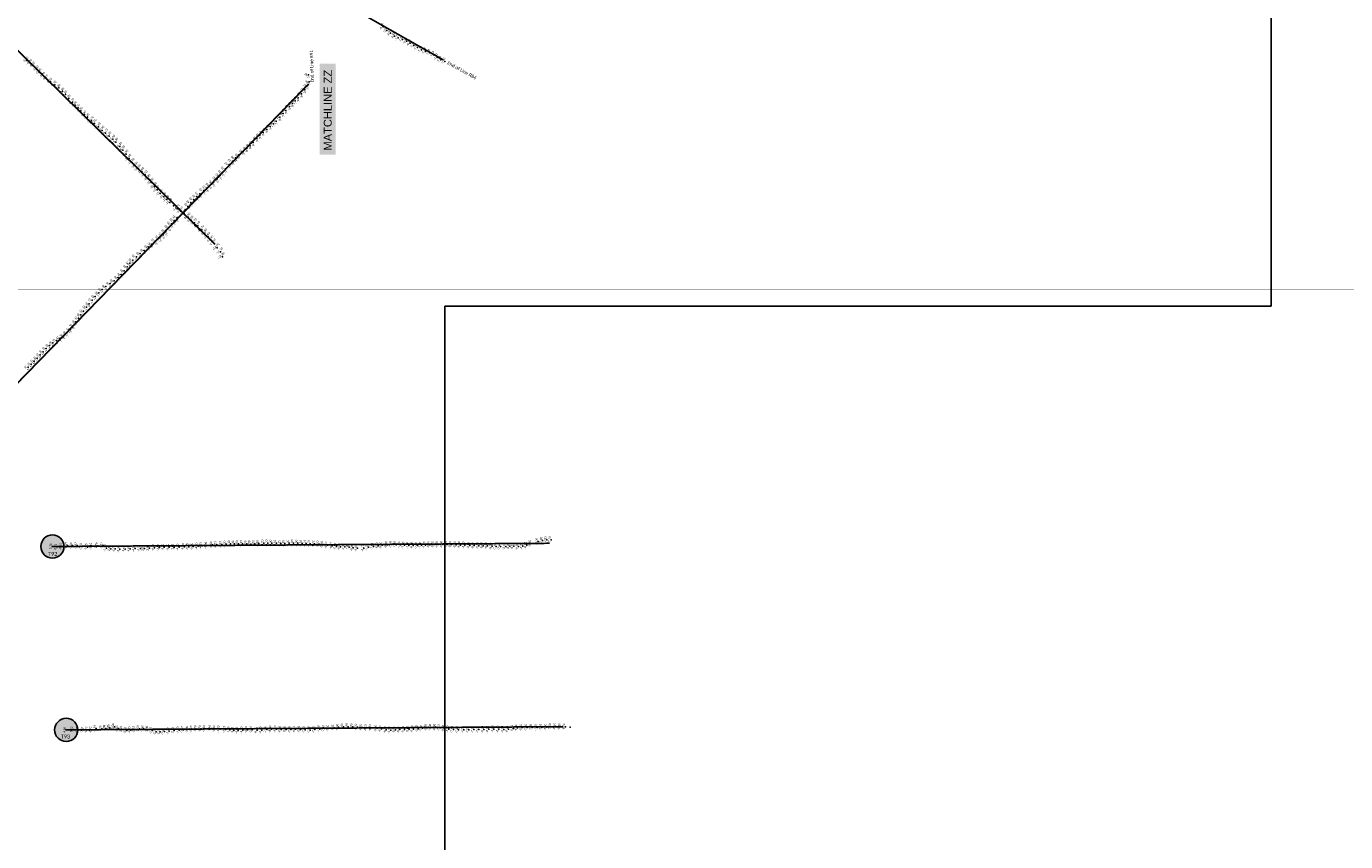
# Model space of a CAD drawing. Header units: feet. Extents: x 850675 to 1077306, y 463961 to 606658.
# Tile 16 of 77: x 936469 to 944450, y 505165 to 510092. Entities that reach past the tile are written whole.
import ezdxf
from ezdxf.enums import TextEntityAlignment as Align

# ---------------------------------------------------------------- set-up
doc = ezdxf.new("R2010")
doc.units = ezdxf.units.FT
doc.header["$MEASUREMENT"] = 0
doc.header["$XCLIPFRAME"] = 0
doc.header["$PDSIZE"] = 100
doc.linetypes.add('DASHED', pattern=[0.75, 0.5, -0.25])
for name, color, linetype in [('Circle', 253, 'Continuous'), ('ELEV8', 7, 'Continuous'), ('MATCHLINE', 7, 'DASHED'), ('Plan', 150, 'Continuous'), ('POINTS8', 7, 'Continuous'), ('Text', 255, 'Continuous')]:
    doc.layers.add(name, color=color, linetype=linetype)
doc.layers.add('MrSID', color=251, linetype='Continuous', transparency=0.2)
doc.styles.add('Legend', font='calibri.ttf')
doc.styles.add('MM-STANDARD', font='txt', dxfattribs={"height": 1})
doc.styles.get("Standard").update_dxf_attribs({"font": 'simplex.shx'})
picture_1 = doc.add_image_def('image1.sid', size_in_pixel=(6320, 6967))
picture_2 = doc.add_image_def('image11.jpg', size_in_pixel=(1570, 944))

# ---------------------------------------------------------------- blocks, each defined once
blk = doc.blocks.new('circle-block')
at = {"layer": 'Circle'}
h = blk.add_hatch(color=256, dxfattribs=at)
h.dxf.hatch_style = 1
edge = h.paths.add_edge_path()
edge.add_arc((945749.99, 597641.21), 70, 0, 360)
blk.add_circle((945749.99, 597641.21), 70, dxfattribs=at)

msp = doc.modelspace()

# ---------------------------------------------------------------- linework, layer by layer
at = {"layer": 'MATCHLINE', "color": 1, "const_width": 1, "flags": 128}
for points in [[(938300.1898, 512557.914), (938300.1898, 508402.1039)], [(963828.314, 508502.1039), (899094.3378, 508502.1039)]]:
    msp.add_lwpolyline(points, dxfattribs=at)
at = {"layer": 'Plan', "const_width": 10}
for points in [[(936164.27, 511489.16), (938991.5787, 509889.837)], [(935180.87, 511160.47), (937611, 508774.41)], [(936007.81, 507517.7), (938176.98, 509745.16)], [(936626.87, 506948.59), (939633.8736, 506968.0004)], [(936710.18, 505840.22), (939717.1836, 505859.6304)]]:
    msp.add_lwpolyline(points, dxfattribs=at)
at = {"layer": 'POINTS8', "color": 250, "linetype": 'Continuous', "lineweight": 0, "transparency": 33554687}
for p in [(938627.47, 510089.52, -5.8), (938648.96, 510068.61, -5.9), (938672.3985, 510050.6145, -6.5336), (938696.0385, 510034.0509, -6.8086), (938719.0722, 510023.6368, -7.7499), (938743.96, 510013.34, -7.2), (938767.95, 510002.36, -6.4), (938790.73, 509990.47, -6.2), (938812.8, 509976.97, -7.2), (938834.85, 509964.01, -7.9), (936472.49, 509885.87, -6.6), (938858.81, 509951.27, -7.7), (938883.2139, 509941.6265, -7.4871), (938909.75, 509933.16, -7.9), (938933.02, 509921.27, -7.2), (938954.85, 509905.14, -7.2), (938975.8, 509890.74, -7.5), (939001.61, 509880.23, -7.6), (936492.46, 509871.12, -6.4), (936510.69, 509855.44, -6.3), (936532.92, 509832.78, -6), (936549.6, 509814.81, -5.9), (938176.79, 509800.69, -7.8), (936572.24, 509793.37, -5.8), (936590.36, 509777.16, -5.7), (936614.89, 509757.52, -5.7), (936640.93, 509739.4, -5.7), (936666.17, 509720.55, -5.9), (938170.8, 509733.05, -7.6), (938180.24, 509757.69, -7.8), (936688.75, 509698.43, -6), (936705.78, 509680.2, -6.3), (936726.11, 509656.86, -7.3), (938095.2, 509642.88, -7.8), (938113.07, 509659.96, -8.2), (938133.98, 509684.09, -8.3), (938153.05, 509709.27, -8.3), (936747.83, 509633.7, -8.2), (936764.51, 509616.31, -8.4), (936782.21, 509600.1, -8.2), (936799.46, 509581.85, -8.3), (938023.22, 509566.76, -7.8), (938039.55, 509585.01, -8.1), (938060.59, 509608.6, -8.4), (938078.23, 509625.57, -8.3), (936821.53, 509559.02, -8.9), (936840.01, 509542.95, -9.3), (936863.54, 509521.99, -10.2), (936881.39, 509505.79, -10.6), (936905.04, 509485.03, -11.6), (937944.74, 509488.14, -8.1), (937963.49, 509504.08, -7.5), (937981.36, 509520.58, -7.6), (938002.85, 509543.08, -8.1), (936927.83, 509464.22, -13.4), (936947.87, 509447.12, -14.2), (936969.42, 509429.46, -15.2), (936992.88, 509409.95, -15.6), (937864.34, 509415.74, -8.7), (937882.48, 509434.38, -8.7), (937901.38, 509451.4, -8.7), (937923.77, 509469.53, -8.4), (937011.05, 509392.86, -15.9), (937034.34, 509366.6, -16.1), (937052.58, 509345.09, -16.3), (937781.57, 509337.28, -8.4), (937802.84, 509353.9, -8), (937822.46, 509371.55, -9.1), (937841.84, 509390.25, -8.9), (937072.32, 509319.59, -16.5), (937090.5, 509293.7, -16.4), (937109.82, 509269.43, -16.4), (937129.87, 509248.2, -16.6), (937696.35, 509258.58, -13.4), (937715.28, 509278.51, -12.1), (937734.75, 509297.3, -10.8), (937754.6, 509315.2, -8.9), (937148, 509231.78, -16.6), (937167.3, 509214.97, -16.4), (937188.44, 509194.37, -16.1), (937207.06, 509172.91, -15.8), (937623.67, 509171.22, -15.3), (937640.77, 509190.32, -14.8), (937656.88, 509210.87, -14.3), (937673.99, 509231.79, -14.1), (937224.71, 509149.7, -16), (937244.27, 509123.71, -15.6), (937259.48, 509103.98, -15.4), (937279.5, 509082.64, -15.4), (937543.07, 509101.23, -14.4), (937562.27, 509116.96, -14.2), (937581.66, 509132.82, -14.4), (937600.74, 509148.55, -14.8), (937300.75, 509062.58, -15.6), (937318.55, 509045.56, -15.4), (937337.55, 509027.35, -15.1), (937359.38, 509008.05, -14.8), (937445.84, 509003.44, -14.4), (937465.13, 509028.02, -14.4), (937482.24, 509046.24, -14.4), (937500.65, 509063.38, -14.4), (937518.41, 509080.04, -14.4), (937380.99, 508937.31, -15.3), (937381.65, 508990.06, -14.7), (937402.58, 508976.15, -14.5), (937423.2, 508960.54, -14.8), (937430.02, 508984.91, -14.3), (937447.75, 508938.44, -14.6), (937313.71, 508852.54, -13.9), (937332.45, 508879.06, -14.8), (937347.36, 508899.78, -15.5), (937363.97, 508919.39, -15.5), (937466.3, 508920.4, -14.5), (937486.68, 508904.71, -14.7), (937506.52, 508887.84, -14.6), (937531.03, 508863.33, -14.7), (937549.32, 508842.57, -14.6), (937227.87, 508776.96, -8.6), (937252.72, 508795.88, -10.1), (937276.35, 508814.95, -12), (937296.6, 508832.86, -13), (937568.09, 508821.19, -14.6), (937586.85, 508800.68, -14.4), (937602.34, 508781.8, -14.5), (937135.53, 508699.9, -10.2), (937158.59, 508719.59, -9.8), (937181.22, 508738.05, -9.2), (937206.91, 508759.76, -8.1), (937623.49, 508754.53, -14), (937644.35, 508729.41, -13.3), (937654.81, 508700.51, -12.8), (937060.92, 508615.98, -7.8), (937079.01, 508639.97, -8.4), (937095.5, 508660.63, -8.8), (937112.69, 508679.47, -9.5), (936976.69, 508538.02, -7), (936999.46, 508554.57, -7.1), (937024.32, 508574.96, -7), (937042.18, 508593.11, -7.3), (936885.95, 508459.86, -7.6), (936907.32, 508481.05, -7.9), (936928.25, 508501.74, -7.5), (936950.73, 508519.85, -6.8), (936815.54, 508370.61, -7.4), (936833.74, 508395.13, -7.5), (936849.2613, 508415.2038, -6.8863), (936867.4353, 508438.491, -7.1018), (936753.12, 508283.48, -3.5), (936768.73, 508306.68, -3.6), (936784.68, 508328.87, -4.7), (936799.22, 508348.2, -6.3), (936674.05, 508207.53, -4.3), (936695.14, 508222.95, -4), (936714.54, 508239.67, -3.5), (936735.32, 508260.82, -3.3), (936570.73, 508126.04, -4), (936589.44, 508145.35, -3.9), (936609.64, 508163.38, -4), (936630.28, 508178.9, -3.9), (936652.32, 508193.6, -4.2), (936498.57, 508051.54, -4.3), (936517.36, 508069.44, -4), (936534.98, 508087.33, -3.9), (936553.01, 508106.57, -3.9), (936480.08, 508032.84, -4.7), (936626.87, 506948.59, 3.33), (936654.56, 506947.191, 0.812), (936686.386, 506948.429, -0.255), (936718.499, 506954.772, -0.267), (936748.593, 506954.297, -1.078), (936776.772, 506953.809, -1.471), (936807.669, 506949.009, -2.535), (936839.633, 506945.53, -2.753), (936868.073, 506950.117, -3.1), (936900.845, 506952.221, -2.753), (936933.363, 506954.372, -3.267), (936954.12, 506938.77, -2.3), (936979.49, 506935.43, -2.4), (937006.16, 506933.64, -2.4), (937035.42, 506932.42, -3.3), (937066.28, 506933, -4.4), (937096.23, 506933.83, -4.6), (937127.53, 506936.69, -4.5), (937158.81, 506937.04, -4.1), (937183.2, 506936, -3.6), (937213.45, 506937.71, -3.8), (937244.43, 506940.66, -4), (937274.41, 506942.5, -3.8), (937302.4, 506943.91, -3.3), (937332.81, 506944.17, -3.3), (937362.52, 506943.52, -3.6), (937394.25, 506944.56, -4.4), (937426.11, 506945.72, -5.5), (937452.21, 506947, -5.5), (937478.1, 506948.01, -5.3), (937508.63, 506950.58, -4.7), (937532.89, 506953.01, -4.2), (937564.01, 506955.35, -4.9), (937595.6, 506958.03, -4.9), (937621.22, 506958.85, -5), (937651.77, 506960.95, -5.4), (937677.97, 506962.62, -5.3), (937703.41, 506963.82, -6.1), (937727.68, 506964.17, -6.4), (937751.86, 506965.21, -6), (937777.14, 506964.91, -5.4), (937802.03, 506964.08, -4.9), (937826.22, 506963.71, -4.5), (937850.67, 506964.55, -5), (937875.48, 506965.87, -5.8), (937905.42, 506969, -6), (937930.57, 506968.94, -6), (937955.14, 506968.45, -5.9), (937981.49, 506967.98, -6.1), (938008.3, 506966.93, -6.2), (938032.84, 506967.07, -5.6), (938059.03, 506968.35, -6.3), (938085.51, 506968.85, -6.8), (938111.15, 506968.53, -6.9), (938137.68, 506967.7, -7.1), (938162.68, 506967.24, -7.1), (938186.83, 506965.16, -7.1), (938212.8859, 506964.3003, -6.3207), (938239.97, 506962.68, -5.6), (938265.57, 506959.79, -5.8), (938290.89, 506956.45, -5.8), (938318.9, 506952.76, -5.7), (938345.85, 506949.45, -5.9), (938369.78, 506946.72, -6.8), (938395.97, 506945.74, -7.4), (938421.37, 506945.24, -7.6), (938446.62, 506941.28, -8.3), (938472.39, 506938.88, -8.6), (938511.62, 506938.99, -8.1), (938538.73, 506944.28, -7.5), (938570.1, 506949.35, -7.9), (938596.58, 506952.76, -8.5), (938621.78, 506956.16, -8.5), (938654.43, 506959.27, -8.3), (938680.85, 506960.72, -7.9), (938705.72, 506959.65, -7.6), (938732.37, 506958.33, -7.7), (938757.2, 506956.55, -7.5), (938783.17, 506955.46, -7.4), (938809.31, 506955.68, -6.9), (938835.09, 506954.62, -7), (938859.78, 506955.98, -7.1), (938884.29, 506957.1, -7.4), (938910.39, 506958.36, -8), (938935.7, 506960.04, -8.7), (938960.26, 506961.11, -8.8), (938989.05, 506961.31, -8.8), (939014.55, 506959.94, -8.2), (939040.56, 506960.44, -8.3), (939070.25, 506958.65, -8.6), (939095.59, 506957.58, -8.4), (939122.57, 506957.09, -8.4), (939151.59, 506955.4, -8.6), (939178.1, 506954.74, -8.4), (939206.32, 506953.7, -8.4), (939231.69, 506952.95, -8.4), (939258.67, 506952.56, -8.3), (939286.81, 506950.37, -8.2), (939311.85, 506948.61, -7.8), (939338.13, 506948.11, -7.9), (939368.77, 506948.78, -8.3), (939393.17, 506949.97, -8.4), (939417.31, 506949.75, -8.1), (939446.4, 506949.05, -8.3), (939472.76, 506951.26, -8.2), (939497.7, 506956.11, -8), (939523.7, 506966.04, -8.1), (939566.14, 506978.5, -8), (939592.44, 506985.23, -7.9), (939617.35, 506989.15, -7.8), (939644.85, 506989, -7.7), (936710.18, 505840.22, 4.8), (936751.728, 505842.824, 5.917), (936786.061, 505841.309, 3.779), (936815.146, 505842.149, 0.513), (936839.842, 505840.256, -1.634), (936866.051, 505840.386, -2.732), (936891.173, 505848.051, -2.744), (936925.104, 505846.073, -3.094), (936949.112, 505849.529, -2.985), (936973.597, 505853.291, -3.849), (937001.9856, 505858.8915, -3.5572), (937024.6, 505848.19, -2.6), (937050.29, 505842.95, -2.7), (937076, 505836.46, -3.4), (937101.07, 505838.61, -2.3), (937126.51, 505842.73, -2.1), (937152.7, 505846.95, -2.1), (937178.64, 505848.06, -1.9), (937207.07, 505843.5, -1.8), (937230.34, 505836.79, -2), (937253.93, 505829.07, -2.2), (937278.22, 505827.71, -2.5), (937305.16, 505829.49, -2.5), (937333.67, 505832.7, -2.3), (937362.52, 505836.38, -2.7), (937393.84, 505838.82, -2.9), (937420.1892, 505841.3529, -3.1693), (937450.06, 505843.87, -3.4), (937474.51, 505844.5, -3.7), (937499.94, 505845.44, -3.7), (937526.21, 505846.33, -3.7), (937552.76, 505847.02, -3.9), (937586.6, 505847.68, -4.4), (937613.38, 505846.27, -4.4), (937640.68, 505844.84, -4.2), (937674.81, 505842.59, -4.2), (937699.19, 505839.81, -4.3), (937723.56, 505837.45, -4.3), (937751.4, 505836.9, -4.4), (937779.66, 505838.88, -4.6), (937807.39, 505841.38, -4.7), (937836.04, 505840.56, -5.5), (937865.31, 505837.84, -6.1), (937894.27, 505838.56, -6.4), (937923.52, 505841.77, -7.3), (937952.85, 505844.53, -8), (937982.29, 505844.86, -8.1), (938011.1, 505843.34, -8.2), (938040.17, 505842.11, -8.3), (938069.01, 505843.1, -6.8), (938097.1073, 505843.7172, -6.4714), (938126.65, 505843.06, -6.8), (938156.4, 505840.66, -7.7), (938185.65, 505839.07, -7.9), (938215.11, 505841.68, -7.8), (938244.27, 505845.11, -7.8), (938273.72, 505847.95, -7.5), (938301.84, 505850.14, -7.3), (938330.57, 505852.14, -7.1), (938358.43, 505855.89, -6.8), (938386.91, 505858.69, -6.6), (938415.25, 505859.58, -6.4), (938443.39, 505858.55, -6), (938471.67, 505856.42, -6.2), (938500.22, 505854.23, -6.6), (938529.31, 505852.95, -6.1), (938556.93, 505852.52, -5.8), (938591.44, 505849.87, -5.9), (938617.72, 505845.88, -5.7), (938645.6, 505840.71, -5.7), (938673.22, 505838.81, -6), (938701.26, 505839.85, -6.5), (938728.41, 505842.1, -6.4), (938756.42, 505843.09, -5.7), (938784.19, 505843.66, -5.6), (938811.41, 505844.95, -6.3), (938838.39, 505846.78, -6.9), (938866.02, 505849.97, -7.2), (938892.89, 505853.22, -6.3), (938919.84, 505855.47, -6.6), (938946.09, 505855.67, -6.8), (938972.99, 505852.82, -7.1), (938998.58, 505849.39, -8), (939025.44, 505844.95, -7.9), (939053.86, 505842.54, -7.6), (939084.11, 505840.95, -7.4), (939115.38, 505840.59, -7.2), (939146.21, 505840.06, -7), (939176.81, 505841.73, -7.1), (939207.07, 505842.08, -7), (939236.99, 505842.63, -6.9), (939267.23, 505843.83, -6.9), (939297.77, 505845.22, -6.5), (939328.23, 505844.28, -6.7), (939357.69, 505843.19, -6.7), (939386.1102, 505843.7847, -6.8527), (939415.3139, 505848.1625, -6.8254), (939440.02, 505852.02, -6.6), (939469.44, 505853.92, -6.8), (939499.45, 505853.8, -7), (939528.53, 505855.3, -7.2), (939559.13, 505854.79, -7.2), (939588.07, 505855.52, -7.1), (939618.27, 505856.16, -7), (939645.4, 505858.25, -7), (939672.69, 505860.25, -6.8), (939701.17, 505860.09, -6.6), (939730.22, 505858.18, -6.7), (939759.16, 505855.73, -6.9)]:
    msp.add_point(p, dxfattribs=at)

# ---------------------------------------------------------------- block references
at = {"layer": 'Circle'}
for p in [(-9123.12, -90692.62), (-9039.81, -91800.99)]:
    msp.add_blockref('circle-block', p, dxfattribs=at)

# ---------------------------------------------------------------- texts
at = {"layer": 'ELEV8', "color": 18, "true_color": 0x000000, "transparency": 33554687, "style": 'MM-STANDARD'}
for s, rotation, p in [('-5.80', 70, (938627.47, 510089.52, -5.8)), ('-5.90', 70, (938648.96, 510068.61, -5.9)), ('-6.53', 70, (938672.3985, 510050.6145, -6.5336)), ('-6.81', 70, (938696.0385, 510034.0509, -6.8086)), ('-7.75', 70, (938719.0722, 510023.6368, -7.7499)), ('-7.20', 70, (938743.96, 510013.34, -7.2)), ('-6.40', 70, (938767.95, 510002.36, -6.4)), ('-6.20', 70, (938790.73, 509990.47, -6.2)), ('-7.20', 70, (938812.8, 509976.97, -7.2)), ('-7.90', 70, (938834.85, 509964.01, -7.9)), ('-7.70', 70, (938858.81, 509951.27, -7.7)), ('-7.49', 70, (938883.2139, 509941.6265, -7.4871)), ('-6.60', 45, (936472.49, 509885.87, -6.6)), ('-6.40', 45, (936492.46, 509871.12, -6.4)), ('-6.30', 45, (936510.69, 509855.44, -6.3)), ('-7.90', 70, (938909.75, 509933.16, -7.9)), ('-7.20', 70, (938933.02, 509921.27, -7.2)), ('-7.20', 70, (938954.85, 509905.14, -7.2)), ('-7.50', 70, (938975.8, 509890.74, -7.5)), ('-7.60', 70, (939001.61, 509880.23, -7.6)), ('-6.00', 45, (936532.92, 509832.78, -6)), ('-5.90', 45, (936549.6, 509814.81, -5.9)), ('-5.80', 45, (936572.24, 509793.37, -5.8)), ('-5.70', 45, (936590.36, 509777.16, -5.7)), ('-7.80', 135, (938176.79, 509800.69, -7.8)), ('-5.70', 45, (936614.89, 509757.52, -5.7)), ('-5.70', 45, (936640.93, 509739.4, -5.7)), ('-5.90', 45, (936666.17, 509720.55, -5.9)), ('-6.00', 45, (936688.75, 509698.43, -6)), ('-8.30', 135, (938153.05, 509709.27, -8.3)), ('-7.60', 135, (938170.8, 509733.05, -7.6)), ('-7.80', 135, (938180.24, 509757.69, -7.8)), ('-6.30', 45, (936705.78, 509680.2, -6.3)), ('-7.30', 45, (936726.11, 509656.86, -7.3)), ('-8.20', 45, (936747.83, 509633.7, -8.2)), ('-8.40', 45, (936764.51, 509616.31, -8.4)), ('-7.80', 135, (938095.2, 509642.88, -7.8)), ('-8.20', 135, (938113.07, 509659.96, -8.2)), ('-8.30', 135, (938133.98, 509684.09, -8.3)), ('-8.20', 45, (936782.21, 509600.1, -8.2)), ('-8.30', 45, (936799.46, 509581.85, -8.3)), ('-8.90', 45, (936821.53, 509559.02, -8.9)), ('-9.30', 45, (936840.01, 509542.95, -9.3)), ('-7.80', 135, (938023.22, 509566.76, -7.8)), ('-8.10', 135, (938039.55, 509585.01, -8.1)), ('-8.40', 135, (938060.59, 509608.6, -8.4)), ('-8.30', 135, (938078.23, 509625.57, -8.3)), ('-10.20', 45, (936863.54, 509521.99, -10.2)), ('-10.60', 45, (936881.39, 509505.79, -10.6)), ('-11.60', 45, (936905.04, 509485.03, -11.6)), ('-13.40', 45, (936927.83, 509464.22, -13.4)), ('-8.40', 135, (937923.77, 509469.53, -8.4)), ('-8.10', 135, (937944.74, 509488.14, -8.1)), ('-7.50', 135, (937963.49, 509504.08, -7.5)), ('-7.60', 135, (937981.36, 509520.58, -7.6)), ('-8.10', 135, (938002.85, 509543.08, -8.1)), ('-14.20', 45, (936947.87, 509447.12, -14.2)), ('-15.20', 45, (936969.42, 509429.46, -15.2)), ('-15.60', 45, (936992.88, 509409.95, -15.6)), ('-15.90', 45, (937011.05, 509392.86, -15.9)), ('-8.90', 135, (937841.84, 509390.25, -8.9)), ('-8.70', 135, (937864.34, 509415.74, -8.7)), ('-8.70', 135, (937882.48, 509434.38, -8.7)), ('-8.70', 135, (937901.38, 509451.4, -8.7)), ('-16.10', 45, (937034.34, 509366.6, -16.1)), ('-16.30', 45, (937052.58, 509345.09, -16.3)), ('-16.50', 45, (937072.32, 509319.59, -16.5)), ('-16.40', 45, (937090.5, 509293.7, -16.4)), ('-8.90', 135, (937754.6, 509315.2, -8.9)), ('-8.40', 135, (937781.57, 509337.28, -8.4)), ('-8.00', 135, (937802.84, 509353.9, -8)), ('-9.10', 135, (937822.46, 509371.55, -9.1)), ('-16.40', 45, (937109.82, 509269.43, -16.4)), ('-16.60', 45, (937129.87, 509248.2, -16.6)), ('-16.60', 45, (937148, 509231.78, -16.6)), ('-16.40', 45, (937167.3, 509214.97, -16.4)), ('-14.10', 135, (937673.99, 509231.79, -14.1)), ('-13.40', 135, (937696.35, 509258.58, -13.4)), ('-12.10', 135, (937715.28, 509278.51, -12.1)), ('-10.80', 135, (937734.75, 509297.3, -10.8)), ('-16.10', 45, (937188.44, 509194.37, -16.1)), ('-15.80', 45, (937207.06, 509172.91, -15.8)), ('-16.00', 45, (937224.71, 509149.7, -16)), ('-14.80', 135, (937600.74, 509148.55, -14.8)), ('-15.30', 135, (937623.67, 509171.22, -15.3)), ('-14.80', 135, (937640.77, 509190.32, -14.8)), ('-14.30', 135, (937656.88, 509210.87, -14.3)), ('-15.60', 45, (937244.27, 509123.71, -15.6)), ('-15.40', 45, (937259.48, 509103.98, -15.4)), ('-15.40', 45, (937279.5, 509082.64, -15.4)), ('-15.60', 45, (937300.75, 509062.58, -15.6)), ('-14.40', 135, (937518.41, 509080.04, -14.4)), ('-14.40', 135, (937543.07, 509101.23, -14.4)), ('-14.20', 135, (937562.27, 509116.96, -14.2)), ('-14.40', 135, (937581.66, 509132.82, -14.4)), ('-15.40', 45, (937318.55, 509045.56, -15.4)), ('-15.10', 45, (937337.55, 509027.35, -15.1)), ('-14.70', 45, (937381.65, 508990.06, -14.7)), ('-14.50', 45, (937402.58, 508976.15, -14.5)), ('-14.40', 135, (937452.7047, 509010.6266, -14.4)), ('-14.40', 135, (937465.13, 509028.02, -14.4)), ('-14.40', 135, (937482.24, 509046.24, -14.4)), ('-14.40', 135, (937500.65, 509063.38, -14.4)), ('-15.50', 135, (937363.97, 508919.39, -15.5)), ('-15.30', 135, (937380.99, 508937.31, -15.3)), ('-14.80', 45, (937423.2, 508960.54, -14.8)), ('-14.60', 45, (937447.75, 508938.44, -14.6)), ('-14.50', 45, (937466.3, 508920.4, -14.5)), ('-14.70', 45, (937486.68, 508904.71, -14.7)), ('-13.00', 135, (937296.6, 508832.86, -13)), ('-13.90', 135, (937313.71, 508852.54, -13.9)), ('-14.80', 135, (937332.45, 508879.06, -14.8)), ('-15.50', 135, (937347.36, 508899.78, -15.5)), ('-14.60', 45, (937506.52, 508887.84, -14.6)), ('-14.70', 45, (937531.03, 508863.33, -14.7)), ('-14.60', 45, (937549.32, 508842.57, -14.6)), ('-14.60', 45, (937568.09, 508821.19, -14.6)), ('-8.10', 135, (937206.91, 508759.76, -8.1)), ('-8.60', 135, (937227.87, 508776.96, -8.6)), ('-10.10', 135, (937252.72, 508795.88, -10.1)), ('-12.00', 135, (937276.35, 508814.95, -12)), ('-14.40', 45, (937586.85, 508800.68, -14.4)), ('-14.50', 45, (937602.34, 508781.8, -14.5)), ('-14.00', 45, (937623.49, 508754.53, -14)), ('-9.50', 135, (937112.69, 508679.47, -9.5)), ('-10.20', 135, (937135.53, 508699.9, -10.2)), ('-9.80', 135, (937158.59, 508719.59, -9.8)), ('-9.20', 135, (937181.22, 508738.05, -9.2)), ('-13.30', 45, (937644.35, 508729.41, -13.3)), ('-12.80', 45, (937654.81, 508700.51, -12.8)), ('-7.30', 135, (937042.18, 508593.11, -7.3)), ('-7.80', 135, (937060.92, 508615.98, -7.8)), ('-8.40', 135, (937079.01, 508639.97, -8.4)), ('-8.80', 135, (937095.5, 508660.63, -8.8)), ('-6.80', 135, (936950.73, 508519.85, -6.8)), ('-7.00', 135, (936976.69, 508538.02, -7)), ('-7.10', 135, (936999.46, 508554.57, -7.1)), ('-7.00', 135, (937024.32, 508574.96, -7)), ('-7.10', 135, (936867.4353, 508438.491, -7.1018)), ('-7.60', 135, (936885.95, 508459.86, -7.6)), ('-7.90', 135, (936907.32, 508481.05, -7.9)), ('-7.50', 135, (936928.25, 508501.74, -7.5)), ('-7.40', 135, (936815.54, 508370.61, -7.4)), ('-7.50', 135, (936833.74, 508395.13, -7.5)), ('-6.89', 135, (936849.2613, 508415.2038, -6.8863)), ('-3.50', 135, (936753.12, 508283.48, -3.5)), ('-3.60', 135, (936768.73, 508306.68, -3.6)), ('-4.70', 135, (936784.68, 508328.87, -4.7)), ('-6.30', 135, (936799.22, 508348.2, -6.3)), ('-4.20', 135, (936652.32, 508193.6, -4.2)), ('-4.30', 135, (936674.05, 508207.53, -4.3)), ('-4.00', 135, (936695.14, 508222.95, -4)), ('-3.50', 135, (936714.54, 508239.67, -3.5)), ('-3.30', 135, (936735.32, 508260.82, -3.3)), ('-4.00', 135, (936570.73, 508126.04, -4)), ('-3.90', 135, (936589.44, 508145.35, -3.9)), ('-4.00', 135, (936609.64, 508163.38, -4)), ('-3.90', 135, (936630.28, 508178.9, -3.9)), ('-4.30', 135, (936498.57, 508051.54, -4.3)), ('-4.00', 135, (936517.36, 508069.44, -4)), ('-3.90', 135, (936534.98, 508087.33, -3.9)), ('-3.90', 135, (936553.01, 508106.57, -3.9)), ('-4.70', 135, (936480.08, 508032.84, -4.7)), ('-7.90', 85, (939592.44, 506985.23, -7.9)), ('-7.80', 85, (939617.35, 506989.15, -7.8)), ('-7.70', 85, (939644.85, 506989, -7.7)), ('3.33', 85, (936626.87, 506948.59, 3.33)), ('0.81', 85, (936654.56, 506947.191, 0.812)), ('-0.25', 85, (936686.386, 506948.429, -0.255)), ('-0.27', 85, (936718.499, 506954.772, -0.267)), ('-1.08', 85, (936748.593, 506954.297, -1.078)), ('-1.47', 85, (936776.772, 506953.809, -1.471)), ('-2.54', 85, (936807.669, 506949.009, -2.535)), ('-2.75', 85, (936839.633, 506945.53, -2.753)), ('-3.10', 85, (936868.073, 506950.117, -3.1)), ('-2.75', 85, (936900.845, 506952.221, -2.753)), ('-3.27', 85, (936933.363, 506954.372, -3.267)), ('-2.30', 85, (936954.12, 506938.77, -2.3)), ('-2.40', 85, (936979.49, 506935.43, -2.4)), ('-2.40', 85, (937006.16, 506933.64, -2.4)), ('-3.30', 85, (937035.42, 506932.42, -3.3)), ('-4.40', 85, (937066.28, 506933, -4.4)), ('-4.60', 85, (937096.23, 506933.83, -4.6)), ('-4.50', 85, (937127.53, 506936.69, -4.5)), ('-4.10', 85, (937158.81, 506937.04, -4.1)), ('-3.60', 85, (937183.2, 506936, -3.6)), ('-3.80', 85, (937213.45, 506937.71, -3.8)), ('-4.00', 85, (937244.43, 506940.66, -4)), ('-3.80', 85, (937274.41, 506942.5, -3.8)), ('-3.30', 85, (937302.4, 506943.91, -3.3)), ('-3.30', 85, (937332.81, 506944.17, -3.3)), ('-3.60', 85, (937362.52, 506943.52, -3.6)), ('-4.40', 85, (937394.25, 506944.56, -4.4)), ('-5.50', 85, (937426.11, 506945.72, -5.5)), ('-5.50', 85, (937452.21, 506947, -5.5)), ('-5.30', 85, (937478.1, 506948.01, -5.3)), ('-4.70', 85, (937508.63, 506950.58, -4.7)), ('-4.20', 85, (937532.89, 506953.01, -4.2)), ('-4.90', 85, (937564.01, 506955.35, -4.9)), ('-4.90', 85, (937595.6, 506958.03, -4.9)), ('-5.00', 85, (937621.22, 506958.85, -5)), ('-5.40', 85, (937651.77, 506960.95, -5.4)), ('-5.30', 85, (937677.97, 506962.62, -5.3)), ('-6.10', 85, (937703.41, 506963.82, -6.1)), ('-6.40', 85, (937727.68, 506964.17, -6.4)), ('-6.00', 85, (937751.86, 506965.21, -6)), ('-5.40', 85, (937777.14, 506964.91, -5.4)), ('-4.90', 85, (937802.03, 506964.08, -4.9)), ('-4.50', 85, (937826.22, 506963.71, -4.5)), ('-5.00', 85, (937850.67, 506964.55, -5)), ('-5.80', 85, (937875.48, 506965.87, -5.8)), ('-6.00', 85, (937905.42, 506969, -6)), ('-6.00', 85, (937930.57, 506968.94, -6)), ('-5.90', 85, (937955.14, 506968.45, -5.9)), ('-6.10', 85, (937981.49, 506967.98, -6.1)), ('-6.20', 85, (938008.3, 506966.93, -6.2)), ('-5.60', 85, (938032.84, 506967.07, -5.6)), ('-6.30', 85, (938059.03, 506968.35, -6.3)), ('-6.80', 85, (938085.51, 506968.85, -6.8)), ('-6.90', 85, (938111.15, 506968.53, -6.9)), ('-7.10', 85, (938137.68, 506967.7, -7.1)), ('-7.10', 85, (938162.68, 506967.24, -7.1)), ('-7.10', 85, (938186.83, 506965.16, -7.1)), ('-6.32', 85, (938212.8859, 506964.3003, -6.3207)), ('-5.60', 85, (938239.97, 506962.68, -5.6)), ('-5.80', 85, (938265.57, 506959.79, -5.8)), ('-5.80', 85, (938290.89, 506956.45, -5.8)), ('-5.70', 85, (938318.9, 506952.76, -5.7)), ('-5.90', 85, (938345.85, 506949.45, -5.9)), ('-6.80', 85, (938369.78, 506946.72, -6.8)), ('-7.40', 85, (938395.97, 506945.74, -7.4)), ('-7.60', 85, (938421.37, 506945.24, -7.6)), ('-8.30', 85, (938446.62, 506941.28, -8.3)), ('-8.60', 85, (938472.39, 506938.88, -8.6)), ('-8.10', 85, (938511.62, 506938.99, -8.1)), ('-7.50', 85, (938538.73, 506944.28, -7.5)), ('-7.90', 85, (938570.1, 506949.35, -7.9)), ('-8.50', 85, (938596.58, 506952.76, -8.5)), ('-8.50', 85, (938621.78, 506956.16, -8.5)), ('-8.30', 85, (938654.43, 506959.27, -8.3)), ('-7.90', 85, (938680.85, 506960.72, -7.9)), ('-7.60', 85, (938705.72, 506959.65, -7.6)), ('-7.70', 85, (938732.37, 506958.33, -7.7)), ('-7.50', 85, (938757.2, 506956.55, -7.5)), ('-7.40', 85, (938783.17, 506955.46, -7.4)), ('-6.90', 85, (938809.31, 506955.68, -6.9)), ('-7.00', 85, (938835.09, 506954.62, -7)), ('-7.10', 85, (938859.78, 506955.98, -7.1)), ('-7.40', 85, (938884.29, 506957.1, -7.4)), ('-8.00', 85, (938910.39, 506958.36, -8)), ('-8.70', 85, (938935.7, 506960.04, -8.7)), ('-8.80', 85, (938960.26, 506961.11, -8.8)), ('-8.80', 85, (938989.05, 506961.31, -8.8)), ('-8.20', 85, (939014.55, 506959.94, -8.2)), ('-8.30', 85, (939040.56, 506960.44, -8.3)), ('-8.60', 85, (939070.25, 506958.65, -8.6)), ('-8.40', 85, (939095.59, 506957.58, -8.4)), ('-8.40', 85, (939122.57, 506957.09, -8.4)), ('-8.60', 85, (939151.59, 506955.4, -8.6)), ('-8.40', 85, (939178.1, 506954.74, -8.4)), ('-8.40', 85, (939206.32, 506953.7, -8.4)), ('-8.40', 85, (939231.69, 506952.95, -8.4)), ('-8.30', 85, (939258.67, 506952.56, -8.3)), ('-8.20', 85, (939286.81, 506950.37, -8.2)), ('-7.80', 85, (939311.85, 506948.61, -7.8)), ('-7.90', 85, (939338.13, 506948.11, -7.9)), ('-8.30', 85, (939368.77, 506948.78, -8.3)), ('-8.40', 85, (939393.17, 506949.97, -8.4)), ('-8.10', 85, (939417.31, 506949.75, -8.1)), ('-8.30', 85, (939446.4, 506949.05, -8.3)), ('-8.20', 85, (939472.76, 506951.26, -8.2)), ('-8.00', 85, (939497.7, 506956.11, -8)), ('-8.10', 85, (939523.7, 506966.04, -8.1)), ('-8.00', 85, (939566.14, 506978.5, -8)), ('4.80', 85, (936710.18, 505840.22, 4.8)), ('5.92', 85, (936751.728, 505842.824, 5.917)), ('3.78', 85, (936786.061, 505841.309, 3.779)), ('0.51', 85, (936815.146, 505842.149, 0.513)), ('-1.63', 85, (936839.842, 505840.256, -1.634)), ('-2.73', 85, (936866.051, 505840.386, -2.732)), ('-2.74', 85, (936891.173, 505848.051, -2.744)), ('-3.09', 85, (936925.104, 505846.073, -3.094)), ('-2.99', 85, (936949.112, 505849.529, -2.985)), ('-3.85', 85, (936973.597, 505853.291, -3.849)), ('-3.56', 85, (937001.9856, 505858.8915, -3.5572)), ('-2.60', 85, (937024.6, 505848.19, -2.6)), ('-2.70', 85, (937050.29, 505842.95, -2.7)), ('-3.40', 85, (937076, 505836.46, -3.4)), ('-2.30', 85, (937101.07, 505838.61, -2.3)), ('-2.10', 85, (937126.51, 505842.73, -2.1)), ('-2.10', 85, (937152.7, 505846.95, -2.1)), ('-1.90', 85, (937178.64, 505848.06, -1.9)), ('-1.80', 85, (937207.07, 505843.5, -1.8)), ('-2.00', 85, (937230.34, 505836.79, -2)), ('-2.20', 85, (937253.93, 505829.07, -2.2)), ('-2.50', 85, (937278.22, 505827.71, -2.5)), ('-2.50', 85, (937305.16, 505829.49, -2.5)), ('-2.30', 85, (937333.67, 505832.7, -2.3)), ('-2.70', 85, (937362.52, 505836.38, -2.7)), ('-2.90', 85, (937393.84, 505838.82, -2.9)), ('-3.17', 85, (937420.1892, 505841.3529, -3.1693)), ('-3.40', 85, (937450.06, 505843.87, -3.4)), ('-3.70', 85, (937474.51, 505844.5, -3.7)), ('-3.70', 85, (937499.94, 505845.44, -3.7)), ('-3.70', 85, (937526.21, 505846.33, -3.7)), ('-3.90', 85, (937552.76, 505847.02, -3.9)), ('-4.40', 85, (937586.6, 505847.68, -4.4)), ('-4.40', 85, (937613.38, 505846.27, -4.4)), ('-4.20', 85, (937640.68, 505844.84, -4.2)), ('-4.20', 85, (937674.81, 505842.59, -4.2)), ('-4.30', 85, (937699.19, 505839.81, -4.3)), ('-4.30', 85, (937723.56, 505837.45, -4.3)), ('-4.40', 85, (937751.4, 505836.9, -4.4)), ('-4.60', 85, (937779.66, 505838.88, -4.6)), ('-4.70', 85, (937807.39, 505841.38, -4.7)), ('-5.50', 85, (937836.04, 505840.56, -5.5)), ('-6.10', 85, (937865.31, 505837.84, -6.1)), ('-6.40', 85, (937894.27, 505838.56, -6.4)), ('-7.30', 85, (937923.52, 505841.77, -7.3)), ('-8.00', 85, (937952.85, 505844.53, -8)), ('-8.10', 85, (937982.29, 505844.86, -8.1)), ('-8.20', 85, (938011.1, 505843.34, -8.2)), ('-8.30', 85, (938040.17, 505842.11, -8.3)), ('-6.80', 85, (938069.01, 505843.1, -6.8)), ('-6.47', 85, (938097.1073, 505843.7172, -6.4714)), ('-6.80', 85, (938126.65, 505843.06, -6.8)), ('-7.70', 85, (938156.4, 505840.66, -7.7)), ('-7.90', 85, (938185.65, 505839.07, -7.9)), ('-7.80', 85, (938215.11, 505841.68, -7.8)), ('-7.80', 85, (938244.27, 505845.11, -7.8)), ('-7.50', 85, (938273.72, 505847.95, -7.5)), ('-7.30', 85, (938301.84, 505850.14, -7.3)), ('-7.10', 85, (938330.57, 505852.14, -7.1)), ('-6.80', 85, (938358.43, 505855.89, -6.8)), ('-6.60', 85, (938386.91, 505858.69, -6.6)), ('-6.40', 85, (938415.25, 505859.58, -6.4)), ('-6.00', 85, (938443.39, 505858.55, -6)), ('-6.20', 85, (938471.67, 505856.42, -6.2)), ('-6.60', 85, (938500.22, 505854.23, -6.6)), ('-6.10', 85, (938529.31, 505852.95, -6.1)), ('-5.80', 85, (938556.93, 505852.52, -5.8)), ('-5.90', 85, (938591.44, 505849.87, -5.9)), ('-5.70', 85, (938617.72, 505845.88, -5.7)), ('-5.70', 85, (938645.6, 505840.71, -5.7)), ('-6.00', 85, (938673.22, 505838.81, -6)), ('-6.50', 85, (938701.26, 505839.85, -6.5)), ('-6.40', 85, (938728.41, 505842.1, -6.4)), ('-5.70', 85, (938756.42, 505843.09, -5.7)), ('-5.60', 85, (938784.19, 505843.66, -5.6)), ('-6.30', 85, (938811.41, 505844.95, -6.3)), ('-6.90', 85, (938838.39, 505846.78, -6.9)), ('-7.20', 85, (938866.02, 505849.97, -7.2)), ('-6.30', 85, (938892.89, 505853.22, -6.3)), ('-6.60', 85, (938919.84, 505855.47, -6.6)), ('-6.80', 85, (938946.09, 505855.67, -6.8)), ('-7.10', 85, (938972.99, 505852.82, -7.1)), ('-8.00', 85, (938998.58, 505849.39, -8)), ('-7.90', 85, (939025.44, 505844.95, -7.9)), ('-7.60', 85, (939053.86, 505842.54, -7.6)), ('-7.40', 85, (939084.11, 505840.95, -7.4)), ('-7.20', 85, (939115.38, 505840.59, -7.2)), ('-7.00', 85, (939146.21, 505840.06, -7)), ('-7.10', 85, (939176.81, 505841.73, -7.1)), ('-7.00', 85, (939207.07, 505842.08, -7)), ('-6.90', 85, (939236.99, 505842.63, -6.9)), ('-6.90', 85, (939267.23, 505843.83, -6.9)), ('-6.50', 85, (939297.77, 505845.22, -6.5)), ('-6.70', 85, (939328.23, 505844.28, -6.7)), ('-6.70', 85, (939357.69, 505843.19, -6.7)), ('-6.85', 85, (939386.1102, 505843.7847, -6.8527)), ('-6.83', 85, (939415.3139, 505848.1625, -6.8254)), ('-6.60', 85, (939440.02, 505852.02, -6.6)), ('-6.80', 85, (939469.44, 505853.92, -6.8)), ('-7.00', 85, (939499.45, 505853.8, -7)), ('-7.20', 85, (939528.53, 505855.3, -7.2)), ('-7.20', 85, (939559.13, 505854.79, -7.2)), ('-7.10', 85, (939588.07, 505855.52, -7.1)), ('-7.00', 85, (939618.27, 505856.16, -7)), ('-7.00', 85, (939645.4, 505858.25, -7)), ('-6.80', 85, (939672.69, 505860.25, -6.8)), ('-6.60', 85, (939701.17, 505860.09, -6.6)), ('-6.70', 85, (939730.22, 505858.18, -6.7))]:
    msp.add_text(s, height=13, rotation=rotation, dxfattribs=at).set_placement(p, align=Align.BOTTOM_CENTER)
at = {"layer": 'MATCHLINE', "color": 1, "insert": (938268.3783, 509342.1023), "char_height": 48, "attachment_point": 1, "rotation": 90, "bg_fill": 1, "box_fill_scale": 1.5, "bg_fill_color": 255, "bg_fill_transparency": 0}
msp.add_mtext_dynamic_manual_height_columns('{\\fArial|b0|i0|c0|p34;MATCHLINE ZZ}', width=500.499458, gutter_width=1521.1859, heights=[0], dxfattribs=at)
at = {"layer": 'Text', "color": 18, "true_color": 0x000000, "style": 'Legend'}
for s, rotation, p in [('End of Line R91', 91.13131457, (938195.3511, 509851.6592)), ('End of Line R84', 331.00169846, (939104.0138, 509826.7031))]:
    msp.add_text(s, height=20, rotation=rotation, dxfattribs=at).set_placement(p, align=Align.MIDDLE_CENTER)
at = {"layer": 'Text', "color": 255, "style": 'Legend'}
for s, p in [('T92', (936628.4551, 506903.8302)), ('T93', (936705.3558, 505799.9081))]:
    msp.add_text(s, height=24, dxfattribs=at).set_placement(p, align=Align.MIDDLE_CENTER)

# ---------------------------------------------------------------- pictures from other files: only their frames are drawn
at = {"layer": 'MrSID'}
image = msp.add_image(picture_2, insert=(851552.7296, 463961.3689), size_in_units=(225757.9943, 135742.3864), rotation=0.370518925, dxfattribs=at)
image.dxf.flags = 7
image = msp.add_image(picture_1, insert=(923594.7346, 492931.7644), size_in_units=(20734.9081, 22857.6115), dxfattribs=at)
image.set_boundary_path([(-0.5, 6966.5), (-0.5, -0.5), (5914.224894, -0.5), (5914.224894, 953.969593), (6219.024894, 953.969593), (6219.024894, 2251.140526), (4695.024894, 2251.140526), (4695.024894, 6966.5), (-0.5, 6966.5)])

doc.saveas('drawing.dxf')
